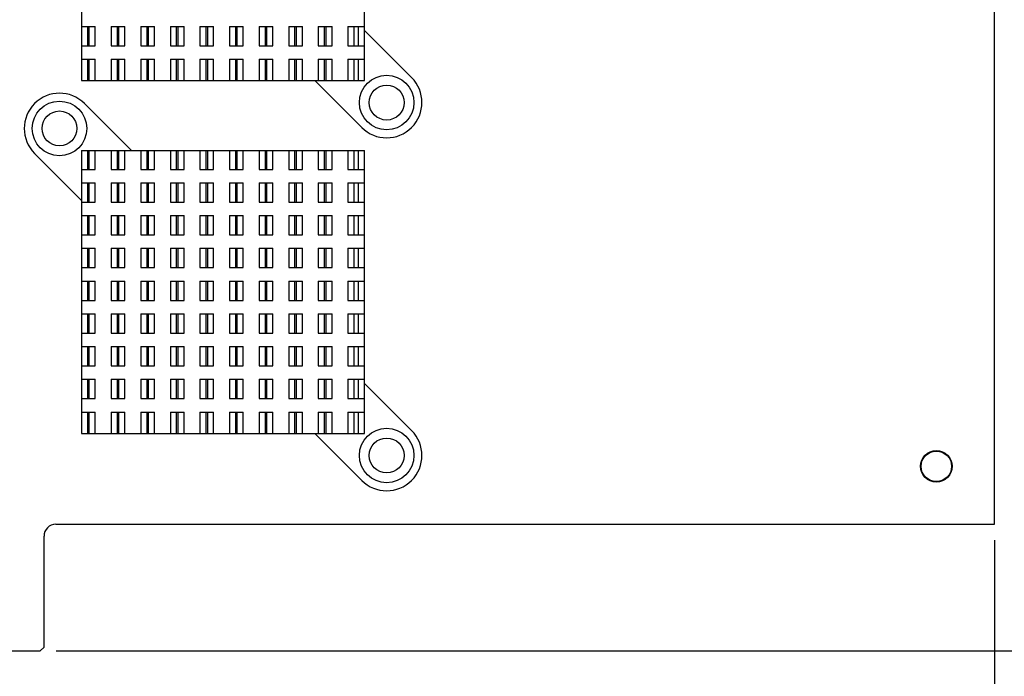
# Model space of a CAD drawing. Header units: inches. Extents: x 0.2 to 16.8, y 0.2 to 10.8.
# Tile 13 of 16: x 10.8 to 14.7, y 3.9 to 6.5. Entities that reach past the tile are written whole.
import ezdxf

# ---------------------------------------------------------------- set-up
doc = ezdxf.new("R2010")
doc.units = ezdxf.units.IN
doc.header["$LTSCALE"] = 0.935
doc.header["$MEASUREMENT"] = 0
doc.layers.get('0').update_dxf_attribs({"linetype": 'CONTINUOUS'})
doc.layers.add('DIMENSIONS', color=7, linetype='CONTINUOUS')
doc.styles.get("Standard").update_dxf_attribs({"font": 'txt', "width": 0.8})
doc.dimstyles.new('DIMSTYLE_1', dxfattribs={"dimtxt": 0.125, "dimasz": 0.18, "dimexe": 0.18, "dimexo": 0.0625, "dimgap": 0.09, "dimtad": 0, "dimtih": 1, "dimtoh": 1, "dimdec": 3, "dimzin": 4, "dimdsep": 46, "dimtxsty": 'STANDARD', "dimblk": '_FILLED', "dimblk1": '_FILLED', "dimblk2": '_FILLED', "dimcen": 0.09, "dimadec": 0, "dimazin": 0, "dimtp": 0.01, "dimtm": 0.01, "dimtfac": 1, "dimtdec": 3, "dimtofl": 0, "dimtmove": 0, "dimatfit": 3, "dimldrblk": '_FILLED', "dimfxl": 1, "dimtolj": 1, "dimtzin": 4, "dimarcsym": 0})

# ---------------------------------------------------------------- blocks, each defined once
blk = doc.blocks.new('_FILLED')
at = {"color": 0, "linetype": 'BYBLOCK'}
blk.add_solid([(0, 0), (-1, 0.174), (-1, -0.174)], dxfattribs=at)
blk = doc.blocks.new('*D1')
at = {"layer": 'DIMENSIONS', "color": 2, "linetype": 'CONTINUOUS'}
for p, q in [((14.7096, 4.4372), (14.7096, 2.5245)), ((7.7546, 3.7331), (7.7546, 2.5245)), ((7.7546, 2.6495), (10.4571, 2.6495)), ((14.7096, 2.6495), (12.0071, 2.6495))]:
    blk.add_line(p, q, dxfattribs=at)
at = {"layer": 'DIMENSIONS', "color": 2, "linetype": 'CONTINUOUS', "xscale": 0.18, "yscale": 0.18, "zscale": 0.18, "rotation": 180}
blk.add_blockref('_FILLED', (7.7546, 2.6495), dxfattribs=at)
at = {"layer": 'DIMENSIONS', "color": 2, "linetype": 'CONTINUOUS', "xscale": 0.18, "yscale": 0.18, "zscale": 0.18}
blk.add_blockref('_FILLED', (14.7096, 2.6495), dxfattribs=at)
at = {"layer": 'DIMENSIONS', "color": 2, "linetype": 'CONTINUOUS', "insert": (11.2321, 2.712), "char_height": 0.125, "width": 1.425, "attachment_point": 2, "line_spacing_factor": 0.9}
blk.add_mtext('6.955{\\Ftxt.shx;\\W1.000000;\\H0.125000; }[176.66]', dxfattribs=at)
blk = doc.blocks.new('*D2')
at = {"layer": 'DIMENSIONS', "color": 2, "linetype": 'CONTINUOUS'}
for p, q in [((14.7721, 8.3737), (15.829, 8.3737)), ((15.704, 8.3737), (15.704, 6.3107)), ((15.704, 3.9977), (15.704, 6.0607)), ((10.9891, 3.9977), (15.829, 3.9977))]:
    blk.add_line(p, q, dxfattribs=at)
at = {"layer": 'DIMENSIONS', "color": 2, "linetype": 'CONTINUOUS', "xscale": 0.18, "yscale": 0.18, "zscale": 0.18}
for p, rotation in [((15.704, 8.3737), 90), ((15.704, 3.9977), 270)]:
    blk.add_blockref('_FILLED', p, dxfattribs=dict(at, rotation=rotation))
at = {"layer": 'DIMENSIONS', "color": 2, "linetype": 'CONTINUOUS', "insert": (15.704, 6.2482), "char_height": 0.125, "width": 1.425, "attachment_point": 2, "line_spacing_factor": 0.9}
blk.add_mtext('4.376{\\Ftxt.shx;\\W1.000000;\\H0.125000; }[111.15]', dxfattribs=at)

msp = doc.modelspace()

# ---------------------------------------------------------------- linework, layer by layer
at = {"color": 7, "linetype": 'CONTINUOUS'}
for p, q in [((14.7096, 4.4997), (14.7096, 8.3737)), ((11.0905, 7.3824), (11.0905, 6.2603)), ((12.2125, 6.2603), (12.2125, 7.3824)), ((11.0905, 6.4749), (11.1448, 6.4749)), ((11.1141, 6.4749), (11.1141, 6.3981)), ((11.1212, 6.3981), (11.1212, 6.4749)), ((11.1448, 6.3981), (11.1448, 6.4749)), ((11.2078, 6.4749), (11.2078, 6.3981)), ((11.2078, 6.4749), (11.2621, 6.4749)), ((11.2314, 6.4749), (11.2314, 6.3981)), ((11.2385, 6.3981), (11.2385, 6.4749)), ((11.2621, 6.3981), (11.2621, 6.4749)), ((11.3251, 6.4749), (11.3251, 6.3981)), ((11.3251, 6.4749), (11.3794, 6.4749)), ((11.3487, 6.4749), (11.3487, 6.3981)), ((11.3558, 6.3981), (11.3558, 6.4749)), ((11.3794, 6.3981), (11.3794, 6.4749)), ((11.4424, 6.4749), (11.4424, 6.3981)), ((11.4424, 6.4749), (11.4968, 6.4749)), ((11.466, 6.4749), (11.466, 6.3981)), ((11.4731, 6.3981), (11.4731, 6.4749)), ((11.4968, 6.3981), (11.4968, 6.4749)), ((11.5597, 6.4749), (11.5597, 6.3981)), ((11.5597, 6.4749), (11.6141, 6.4749)), ((11.5834, 6.4749), (11.5834, 6.3981)), ((11.5905, 6.3981), (11.5905, 6.4749)), ((11.6141, 6.3981), (11.6141, 6.4749)), ((11.6771, 6.4749), (11.7314, 6.4749)), ((11.6771, 6.4749), (11.6771, 6.3981)), ((11.7007, 6.4749), (11.7007, 6.3981)), ((11.7078, 6.3981), (11.7078, 6.4749)), ((11.7314, 6.3981), (11.7314, 6.4749)), ((11.7944, 6.4749), (11.8487, 6.4749)), ((11.7944, 6.4749), (11.7944, 6.3981)), ((11.818, 6.4749), (11.818, 6.3981)), ((11.8251, 6.3981), (11.8251, 6.4749)), ((11.8487, 6.3981), (11.8487, 6.4749)), ((11.9117, 6.4749), (11.966, 6.4749)), ((11.9117, 6.4749), (11.9117, 6.3981)), ((11.9353, 6.4749), (11.9353, 6.3981)), ((11.9424, 6.3981), (11.9424, 6.4749)), ((11.966, 6.3981), (11.966, 6.4749)), ((12.029, 6.4749), (12.0834, 6.4749)), ((12.029, 6.4749), (12.029, 6.3981)), ((12.0527, 6.4749), (12.0527, 6.3981)), ((12.0597, 6.3981), (12.0597, 6.4749)), ((12.0834, 6.3981), (12.0834, 6.4749)), ((12.1464, 6.4749), (12.2125, 6.4749)), ((12.1464, 6.4749), (12.1464, 6.3981)), ((12.17, 6.4749), (12.17, 6.3981)), ((12.1889, 6.3981), (12.1889, 6.4749)), ((12.2125, 6.458), (12.3989, 6.2716)), ((11.0905, 6.3981), (11.1448, 6.3981)), ((11.2078, 6.3981), (11.2621, 6.3981)), ((11.3251, 6.3981), (11.3794, 6.3981)), ((11.4424, 6.3981), (11.4968, 6.3981)), ((11.5597, 6.3981), (11.6141, 6.3981)), ((11.6771, 6.3981), (11.7314, 6.3981)), ((11.7944, 6.3981), (11.8487, 6.3981)), ((11.9117, 6.3981), (11.966, 6.3981)), ((12.029, 6.3981), (12.0834, 6.3981)), ((12.1464, 6.3981), (12.2125, 6.3981)), ((11.0905, 6.345), (11.1448, 6.345)), ((11.1141, 6.345), (11.1141, 6.2603)), ((11.1212, 6.2603), (11.1212, 6.345)), ((11.1448, 6.2603), (11.1448, 6.345)), ((11.2078, 6.345), (11.2078, 6.2603)), ((11.2078, 6.345), (11.2621, 6.345)), ((11.2314, 6.345), (11.2314, 6.2603)), ((11.2385, 6.2603), (11.2385, 6.345)), ((11.2621, 6.2603), (11.2621, 6.345)), ((11.3251, 6.345), (11.3251, 6.2603)), ((11.3251, 6.345), (11.3794, 6.345)), ((11.3487, 6.345), (11.3487, 6.2603)), ((11.3558, 6.2603), (11.3558, 6.345)), ((11.3794, 6.2603), (11.3794, 6.345)), ((11.4424, 6.345), (11.4424, 6.2603)), ((11.4424, 6.345), (11.4968, 6.345)), ((11.466, 6.345), (11.466, 6.2603)), ((11.4731, 6.2603), (11.4731, 6.345)), ((11.4968, 6.2603), (11.4968, 6.345)), ((11.5597, 6.345), (11.5597, 6.2603)), ((11.5597, 6.345), (11.6141, 6.345)), ((11.5834, 6.345), (11.5834, 6.2603)), ((11.5905, 6.2603), (11.5905, 6.345)), ((11.6141, 6.2603), (11.6141, 6.345)), ((11.6771, 6.345), (11.7314, 6.345)), ((11.6771, 6.345), (11.6771, 6.2603)), ((11.7007, 6.345), (11.7007, 6.2603)), ((11.7078, 6.2603), (11.7078, 6.345)), ((11.7314, 6.2603), (11.7314, 6.345)), ((11.7944, 6.345), (11.8487, 6.345)), ((11.7944, 6.345), (11.7944, 6.2603)), ((11.818, 6.345), (11.818, 6.2603)), ((11.8251, 6.2603), (11.8251, 6.345)), ((11.8487, 6.2603), (11.8487, 6.345)), ((11.9117, 6.345), (11.966, 6.345)), ((11.9117, 6.345), (11.9117, 6.2603)), ((11.9353, 6.345), (11.9353, 6.2603)), ((11.9424, 6.2603), (11.9424, 6.345)), ((11.966, 6.2603), (11.966, 6.345)), ((12.029, 6.345), (12.0834, 6.345)), ((12.029, 6.345), (12.029, 6.2603)), ((12.0527, 6.345), (12.0527, 6.2603)), ((12.0597, 6.2603), (12.0597, 6.345)), ((12.0834, 6.2603), (12.0834, 6.345)), ((12.1464, 6.345), (12.2125, 6.345)), ((12.1464, 6.345), (12.1464, 6.2603)), ((12.17, 6.345), (12.17, 6.2603)), ((12.1889, 6.2603), (12.1889, 6.345)), ((11.0905, 6.2603), (12.2125, 6.2603)), ((12.2013, 6.0739), (12.0148, 6.2603)), ((11.1017, 6.1688), (11.2881, 5.9824)), ((11.0905, 5.9824), (11.0905, 4.8603)), ((11.0905, 5.9824), (12.2125, 5.9824)), ((11.1141, 5.9824), (11.1141, 5.9076)), ((11.1212, 5.9076), (11.1212, 5.9824)), ((11.1448, 5.9076), (11.1448, 5.9824)), ((11.2078, 5.9824), (11.2078, 5.9076)), ((11.2314, 5.9824), (11.2314, 5.9076)), ((11.2385, 5.9076), (11.2385, 5.9824)), ((11.2621, 5.9076), (11.2621, 5.9824)), ((11.3251, 5.9824), (11.3251, 5.9076)), ((11.3487, 5.9824), (11.3487, 5.9076)), ((11.3558, 5.9076), (11.3558, 5.9824)), ((11.3794, 5.9076), (11.3794, 5.9824)), ((11.4424, 5.9824), (11.4424, 5.9076)), ((11.466, 5.9824), (11.466, 5.9076)), ((11.4731, 5.9076), (11.4731, 5.9824)), ((11.4968, 5.9076), (11.4968, 5.9824)), ((11.5597, 5.9824), (11.5597, 5.9076)), ((11.5834, 5.9824), (11.5834, 5.9076)), ((11.5905, 5.9076), (11.5905, 5.9824)), ((11.6141, 5.9076), (11.6141, 5.9824)), ((11.6771, 5.9824), (11.6771, 5.9076)), ((11.7007, 5.9824), (11.7007, 5.9076)), ((11.7078, 5.9076), (11.7078, 5.9824)), ((11.7314, 5.9076), (11.7314, 5.9824)), ((11.7944, 5.9824), (11.7944, 5.9076)), ((11.818, 5.9824), (11.818, 5.9076)), ((11.8251, 5.9076), (11.8251, 5.9824)), ((11.8487, 5.9076), (11.8487, 5.9824)), ((11.9117, 5.9824), (11.9117, 5.9076)), ((11.9353, 5.9824), (11.9353, 5.9076)), ((11.9424, 5.9076), (11.9424, 5.9824)), ((11.966, 5.9076), (11.966, 5.9824)), ((12.029, 5.9824), (12.029, 5.9076)), ((12.0527, 5.9824), (12.0527, 5.9076)), ((12.0597, 5.9076), (12.0597, 5.9824)), ((12.0834, 5.9076), (12.0834, 5.9824)), ((12.1464, 5.9824), (12.1464, 5.9076)), ((12.17, 5.9824), (12.17, 5.9076)), ((12.1889, 5.9076), (12.1889, 5.9824)), ((12.2125, 4.8603), (12.2125, 5.9824)), ((11.0905, 5.7847), (10.904, 5.9711)), ((11.0905, 5.9076), (11.1448, 5.9076)), ((11.2078, 5.9076), (11.2621, 5.9076)), ((11.3251, 5.9076), (11.3794, 5.9076)), ((11.4424, 5.9076), (11.4968, 5.9076)), ((11.5597, 5.9076), (11.6141, 5.9076)), ((11.6771, 5.9076), (11.7314, 5.9076)), ((11.7944, 5.9076), (11.8487, 5.9076)), ((11.9117, 5.9076), (11.966, 5.9076)), ((12.029, 5.9076), (12.0834, 5.9076)), ((12.1464, 5.9076), (12.2125, 5.9076)), ((11.0905, 5.8544), (11.1448, 5.8544)), ((11.1141, 5.8544), (11.1141, 5.7776)), ((11.1212, 5.7776), (11.1212, 5.8544)), ((11.1448, 5.7776), (11.1448, 5.8544)), ((11.2078, 5.8544), (11.2621, 5.8544)), ((11.2078, 5.8544), (11.2078, 5.7776)), ((11.2314, 5.8544), (11.2314, 5.7776)), ((11.2385, 5.7776), (11.2385, 5.8544)), ((11.2621, 5.7776), (11.2621, 5.8544)), ((11.3251, 5.8544), (11.3794, 5.8544)), ((11.3251, 5.8544), (11.3251, 5.7776)), ((11.3487, 5.8544), (11.3487, 5.7776)), ((11.3558, 5.7776), (11.3558, 5.8544)), ((11.3794, 5.7776), (11.3794, 5.8544)), ((11.4424, 5.8544), (11.4968, 5.8544)), ((11.4424, 5.8544), (11.4424, 5.7776)), ((11.466, 5.8544), (11.466, 5.7776)), ((11.4731, 5.7776), (11.4731, 5.8544)), ((11.4968, 5.7776), (11.4968, 5.8544)), ((11.5597, 5.8544), (11.6141, 5.8544)), ((11.5597, 5.8544), (11.5597, 5.7776)), ((11.5834, 5.8544), (11.5834, 5.7776)), ((11.5905, 5.7776), (11.5905, 5.8544)), ((11.6141, 5.7776), (11.6141, 5.8544)), ((11.6771, 5.8544), (11.7314, 5.8544)), ((11.6771, 5.8544), (11.6771, 5.7776)), ((11.7007, 5.8544), (11.7007, 5.7776)), ((11.7078, 5.7776), (11.7078, 5.8544)), ((11.7314, 5.7776), (11.7314, 5.8544)), ((11.7944, 5.8544), (11.8487, 5.8544)), ((11.7944, 5.8544), (11.7944, 5.7776)), ((11.818, 5.8544), (11.818, 5.7776)), ((11.8251, 5.7776), (11.8251, 5.8544)), ((11.8487, 5.7776), (11.8487, 5.8544)), ((11.9117, 5.8544), (11.966, 5.8544)), ((11.9117, 5.8544), (11.9117, 5.7776)), ((11.9353, 5.8544), (11.9353, 5.7776)), ((11.9424, 5.7776), (11.9424, 5.8544)), ((11.966, 5.7776), (11.966, 5.8544)), ((12.029, 5.8544), (12.0834, 5.8544)), ((12.029, 5.8544), (12.029, 5.7776)), ((12.0527, 5.8544), (12.0527, 5.7776)), ((12.0597, 5.7776), (12.0597, 5.8544)), ((12.0834, 5.7776), (12.0834, 5.8544)), ((12.1464, 5.8544), (12.2125, 5.8544)), ((12.1464, 5.8544), (12.1464, 5.7776)), ((12.17, 5.8544), (12.17, 5.7776)), ((12.1889, 5.7776), (12.1889, 5.8544)), ((11.0905, 5.7776), (11.1448, 5.7776)), ((11.2078, 5.7776), (11.2621, 5.7776)), ((11.3251, 5.7776), (11.3794, 5.7776)), ((11.4424, 5.7776), (11.4968, 5.7776)), ((11.5597, 5.7776), (11.6141, 5.7776)), ((11.6771, 5.7776), (11.7314, 5.7776)), ((11.7944, 5.7776), (11.8487, 5.7776)), ((11.9117, 5.7776), (11.966, 5.7776)), ((12.029, 5.7776), (12.0834, 5.7776)), ((12.1464, 5.7776), (12.2125, 5.7776)), ((11.0905, 5.7245), (11.1448, 5.7245)), ((11.1141, 5.7245), (11.1141, 5.6477)), ((11.1212, 5.6477), (11.1212, 5.7245)), ((11.1448, 5.6477), (11.1448, 5.7245)), ((11.2078, 5.7245), (11.2621, 5.7245)), ((11.2078, 5.7245), (11.2078, 5.6477)), ((11.2314, 5.7245), (11.2314, 5.6477)), ((11.2385, 5.6477), (11.2385, 5.7245)), ((11.2621, 5.6477), (11.2621, 5.7245)), ((11.3251, 5.7245), (11.3794, 5.7245)), ((11.3251, 5.7245), (11.3251, 5.6477)), ((11.3487, 5.7245), (11.3487, 5.6477)), ((11.3558, 5.6477), (11.3558, 5.7245)), ((11.3794, 5.6477), (11.3794, 5.7245)), ((11.4424, 5.7245), (11.4968, 5.7245)), ((11.4424, 5.7245), (11.4424, 5.6477)), ((11.466, 5.7245), (11.466, 5.6477)), ((11.4731, 5.6477), (11.4731, 5.7245)), ((11.4968, 5.6477), (11.4968, 5.7245)), ((11.5597, 5.7245), (11.6141, 5.7245)), ((11.5597, 5.7245), (11.5597, 5.6477)), ((11.5834, 5.7245), (11.5834, 5.6477)), ((11.5905, 5.6477), (11.5905, 5.7245)), ((11.6141, 5.6477), (11.6141, 5.7245)), ((11.6771, 5.7245), (11.7314, 5.7245)), ((11.6771, 5.7245), (11.6771, 5.6477)), ((11.7007, 5.7245), (11.7007, 5.6477)), ((11.7078, 5.6477), (11.7078, 5.7245)), ((11.7314, 5.6477), (11.7314, 5.7245)), ((11.7944, 5.7245), (11.8487, 5.7245)), ((11.7944, 5.7245), (11.7944, 5.6477)), ((11.818, 5.7245), (11.818, 5.6477)), ((11.8251, 5.6477), (11.8251, 5.7245)), ((11.8487, 5.6477), (11.8487, 5.7245)), ((11.9117, 5.7245), (11.966, 5.7245)), ((11.9117, 5.7245), (11.9117, 5.6477)), ((11.9353, 5.7245), (11.9353, 5.6477)), ((11.9424, 5.6477), (11.9424, 5.7245)), ((11.966, 5.6477), (11.966, 5.7245)), ((12.029, 5.7245), (12.0834, 5.7245)), ((12.029, 5.7245), (12.029, 5.6477)), ((12.0527, 5.7245), (12.0527, 5.6477)), ((12.0597, 5.6477), (12.0597, 5.7245)), ((12.0834, 5.6477), (12.0834, 5.7245)), ((12.1464, 5.7245), (12.2125, 5.7245)), ((12.1464, 5.7245), (12.1464, 5.6477)), ((12.17, 5.7245), (12.17, 5.6477)), ((12.1889, 5.6477), (12.1889, 5.7245)), ((11.0905, 5.6477), (11.1448, 5.6477)), ((11.2078, 5.6477), (11.2621, 5.6477)), ((11.3251, 5.6477), (11.3794, 5.6477)), ((11.4424, 5.6477), (11.4968, 5.6477)), ((11.5597, 5.6477), (11.6141, 5.6477)), ((11.6771, 5.6477), (11.7314, 5.6477)), ((11.7944, 5.6477), (11.8487, 5.6477)), ((11.9117, 5.6477), (11.966, 5.6477)), ((12.029, 5.6477), (12.0834, 5.6477)), ((12.1464, 5.6477), (12.2125, 5.6477)), ((11.0905, 5.5946), (11.1448, 5.5946)), ((11.1141, 5.5946), (11.1141, 5.5178)), ((11.1212, 5.5178), (11.1212, 5.5946)), ((11.1448, 5.5178), (11.1448, 5.5946)), ((11.2078, 5.5946), (11.2621, 5.5946)), ((11.2078, 5.5946), (11.2078, 5.5178)), ((11.2314, 5.5946), (11.2314, 5.5178)), ((11.2385, 5.5178), (11.2385, 5.5946)), ((11.2621, 5.5178), (11.2621, 5.5946)), ((11.3251, 5.5946), (11.3794, 5.5946)), ((11.3251, 5.5946), (11.3251, 5.5178)), ((11.3487, 5.5946), (11.3487, 5.5178)), ((11.3558, 5.5178), (11.3558, 5.5946)), ((11.3794, 5.5178), (11.3794, 5.5946)), ((11.4424, 5.5946), (11.4968, 5.5946)), ((11.4424, 5.5946), (11.4424, 5.5178)), ((11.466, 5.5946), (11.466, 5.5178)), ((11.4731, 5.5178), (11.4731, 5.5946)), ((11.4968, 5.5178), (11.4968, 5.5946)), ((11.5597, 5.5946), (11.6141, 5.5946)), ((11.5597, 5.5946), (11.5597, 5.5178)), ((11.5834, 5.5946), (11.5834, 5.5178)), ((11.5905, 5.5178), (11.5905, 5.5946)), ((11.6141, 5.5178), (11.6141, 5.5946)), ((11.6771, 5.5946), (11.7314, 5.5946)), ((11.6771, 5.5946), (11.6771, 5.5178)), ((11.7007, 5.5946), (11.7007, 5.5178)), ((11.7078, 5.5178), (11.7078, 5.5946)), ((11.7314, 5.5178), (11.7314, 5.5946)), ((11.7944, 5.5946), (11.8487, 5.5946)), ((11.7944, 5.5946), (11.7944, 5.5178)), ((11.818, 5.5946), (11.818, 5.5178)), ((11.8251, 5.5178), (11.8251, 5.5946)), ((11.8487, 5.5178), (11.8487, 5.5946)), ((11.9117, 5.5946), (11.966, 5.5946)), ((11.9117, 5.5946), (11.9117, 5.5178)), ((11.9353, 5.5946), (11.9353, 5.5178)), ((11.9424, 5.5178), (11.9424, 5.5946)), ((11.966, 5.5178), (11.966, 5.5946)), ((12.029, 5.5946), (12.0834, 5.5946)), ((12.029, 5.5946), (12.029, 5.5178)), ((12.0527, 5.5946), (12.0527, 5.5178)), ((12.0597, 5.5178), (12.0597, 5.5946)), ((12.0834, 5.5178), (12.0834, 5.5946)), ((12.1464, 5.5946), (12.2125, 5.5946)), ((12.1464, 5.5946), (12.1464, 5.5178)), ((12.17, 5.5946), (12.17, 5.5178)), ((12.1889, 5.5178), (12.1889, 5.5946)), ((11.0905, 5.5178), (11.1448, 5.5178)), ((11.2078, 5.5178), (11.2621, 5.5178)), ((11.3251, 5.5178), (11.3794, 5.5178)), ((11.4424, 5.5178), (11.4968, 5.5178)), ((11.5597, 5.5178), (11.6141, 5.5178)), ((11.6771, 5.5178), (11.7314, 5.5178)), ((11.7944, 5.5178), (11.8487, 5.5178)), ((11.9117, 5.5178), (11.966, 5.5178)), ((12.029, 5.5178), (12.0834, 5.5178)), ((12.1464, 5.5178), (12.2125, 5.5178)), ((11.0905, 5.4646), (11.1448, 5.4646)), ((11.1141, 5.4646), (11.1141, 5.3879)), ((11.1212, 5.3879), (11.1212, 5.4646)), ((11.1448, 5.3879), (11.1448, 5.4646)), ((11.2078, 5.4646), (11.2621, 5.4646)), ((11.2078, 5.4646), (11.2078, 5.3879)), ((11.2314, 5.4646), (11.2314, 5.3879)), ((11.2385, 5.3879), (11.2385, 5.4646)), ((11.2621, 5.3879), (11.2621, 5.4646)), ((11.3251, 5.4646), (11.3794, 5.4646)), ((11.3251, 5.4646), (11.3251, 5.3879)), ((11.3487, 5.4646), (11.3487, 5.3879)), ((11.3558, 5.3879), (11.3558, 5.4646)), ((11.3794, 5.3879), (11.3794, 5.4646)), ((11.4424, 5.4646), (11.4968, 5.4646)), ((11.4424, 5.4646), (11.4424, 5.3879)), ((11.466, 5.4646), (11.466, 5.3879)), ((11.4731, 5.3879), (11.4731, 5.4646)), ((11.4968, 5.3879), (11.4968, 5.4646)), ((11.5597, 5.4646), (11.6141, 5.4646)), ((11.5597, 5.4646), (11.5597, 5.3879)), ((11.5834, 5.4646), (11.5834, 5.3879)), ((11.5905, 5.3879), (11.5905, 5.4646)), ((11.6141, 5.3879), (11.6141, 5.4646)), ((11.6771, 5.4646), (11.7314, 5.4646)), ((11.6771, 5.4646), (11.6771, 5.3879)), ((11.7007, 5.4646), (11.7007, 5.3879)), ((11.7078, 5.3879), (11.7078, 5.4646)), ((11.7314, 5.3879), (11.7314, 5.4646)), ((11.7944, 5.4646), (11.8487, 5.4646)), ((11.7944, 5.4646), (11.7944, 5.3879)), ((11.818, 5.4646), (11.818, 5.3879)), ((11.8251, 5.3879), (11.8251, 5.4646)), ((11.8487, 5.3879), (11.8487, 5.4646)), ((11.9117, 5.4646), (11.966, 5.4646)), ((11.9117, 5.4646), (11.9117, 5.3879)), ((11.9353, 5.4646), (11.9353, 5.3879)), ((11.9424, 5.3879), (11.9424, 5.4646)), ((11.966, 5.3879), (11.966, 5.4646)), ((12.029, 5.4646), (12.0834, 5.4646)), ((12.029, 5.4646), (12.029, 5.3879)), ((12.0527, 5.4646), (12.0527, 5.3879)), ((12.0597, 5.3879), (12.0597, 5.4646)), ((12.0834, 5.3879), (12.0834, 5.4646)), ((12.1464, 5.4646), (12.2125, 5.4646)), ((12.1464, 5.4646), (12.1464, 5.3879)), ((12.17, 5.4646), (12.17, 5.3879)), ((12.1889, 5.3879), (12.1889, 5.4646)), ((11.0905, 5.3879), (11.1448, 5.3879)), ((11.2078, 5.3879), (11.2621, 5.3879)), ((11.3251, 5.3879), (11.3794, 5.3879)), ((11.4424, 5.3879), (11.4968, 5.3879)), ((11.5597, 5.3879), (11.6141, 5.3879)), ((11.6771, 5.3879), (11.7314, 5.3879)), ((11.7944, 5.3879), (11.8487, 5.3879)), ((11.9117, 5.3879), (11.966, 5.3879)), ((12.029, 5.3879), (12.0834, 5.3879)), ((12.1464, 5.3879), (12.2125, 5.3879)), ((11.0905, 5.3347), (11.1448, 5.3347)), ((11.1141, 5.3347), (11.1141, 5.258)), ((11.1212, 5.258), (11.1212, 5.3347)), ((11.1448, 5.258), (11.1448, 5.3347)), ((11.2078, 5.3347), (11.2621, 5.3347)), ((11.2078, 5.3347), (11.2078, 5.258)), ((11.2314, 5.3347), (11.2314, 5.258)), ((11.2385, 5.258), (11.2385, 5.3347)), ((11.2621, 5.258), (11.2621, 5.3347)), ((11.3251, 5.3347), (11.3794, 5.3347)), ((11.3251, 5.3347), (11.3251, 5.258)), ((11.3487, 5.3347), (11.3487, 5.258)), ((11.3558, 5.258), (11.3558, 5.3347)), ((11.3794, 5.258), (11.3794, 5.3347)), ((11.4424, 5.3347), (11.4968, 5.3347)), ((11.4424, 5.3347), (11.4424, 5.258)), ((11.466, 5.3347), (11.466, 5.258)), ((11.4731, 5.258), (11.4731, 5.3347)), ((11.4968, 5.258), (11.4968, 5.3347)), ((11.5597, 5.3347), (11.6141, 5.3347)), ((11.5597, 5.3347), (11.5597, 5.258)), ((11.5834, 5.3347), (11.5834, 5.258)), ((11.5905, 5.258), (11.5905, 5.3347)), ((11.6141, 5.258), (11.6141, 5.3347)), ((11.6771, 5.3347), (11.7314, 5.3347)), ((11.6771, 5.3347), (11.6771, 5.258)), ((11.7007, 5.3347), (11.7007, 5.258)), ((11.7078, 5.258), (11.7078, 5.3347)), ((11.7314, 5.258), (11.7314, 5.3347)), ((11.7944, 5.3347), (11.8487, 5.3347)), ((11.7944, 5.3347), (11.7944, 5.258)), ((11.818, 5.3347), (11.818, 5.258)), ((11.8251, 5.258), (11.8251, 5.3347)), ((11.8487, 5.258), (11.8487, 5.3347)), ((11.9117, 5.3347), (11.966, 5.3347)), ((11.9117, 5.3347), (11.9117, 5.258)), ((11.9353, 5.3347), (11.9353, 5.258)), ((11.9424, 5.258), (11.9424, 5.3347)), ((11.966, 5.258), (11.966, 5.3347)), ((12.029, 5.3347), (12.0834, 5.3347)), ((12.029, 5.3347), (12.029, 5.258)), ((12.0527, 5.3347), (12.0527, 5.258)), ((12.0597, 5.258), (12.0597, 5.3347)), ((12.0834, 5.258), (12.0834, 5.3347)), ((12.1464, 5.3347), (12.2125, 5.3347)), ((12.1464, 5.3347), (12.1464, 5.258)), ((12.17, 5.3347), (12.17, 5.258)), ((12.1889, 5.258), (12.1889, 5.3347)), ((11.0905, 5.258), (11.1448, 5.258)), ((11.2078, 5.258), (11.2621, 5.258)), ((11.3251, 5.258), (11.3794, 5.258)), ((11.4424, 5.258), (11.4968, 5.258)), ((11.5597, 5.258), (11.6141, 5.258)), ((11.6771, 5.258), (11.7314, 5.258)), ((11.7944, 5.258), (11.8487, 5.258)), ((11.9117, 5.258), (11.966, 5.258)), ((12.029, 5.258), (12.0834, 5.258)), ((12.1464, 5.258), (12.2125, 5.258)), ((11.0905, 5.2048), (11.1448, 5.2048)), ((11.1141, 5.2048), (11.1141, 5.128)), ((11.1212, 5.128), (11.1212, 5.2048)), ((11.1448, 5.128), (11.1448, 5.2048)), ((11.2078, 5.2048), (11.2621, 5.2048)), ((11.2078, 5.2048), (11.2078, 5.128)), ((11.2314, 5.2048), (11.2314, 5.128)), ((11.2385, 5.128), (11.2385, 5.2048)), ((11.2621, 5.128), (11.2621, 5.2048)), ((11.3251, 5.2048), (11.3794, 5.2048)), ((11.3251, 5.2048), (11.3251, 5.128)), ((11.3487, 5.2048), (11.3487, 5.128)), ((11.3558, 5.128), (11.3558, 5.2048)), ((11.3794, 5.128), (11.3794, 5.2048)), ((11.4424, 5.2048), (11.4968, 5.2048)), ((11.4424, 5.2048), (11.4424, 5.128)), ((11.466, 5.2048), (11.466, 5.128)), ((11.4731, 5.128), (11.4731, 5.2048)), ((11.4968, 5.128), (11.4968, 5.2048)), ((11.5597, 5.2048), (11.6141, 5.2048)), ((11.5597, 5.2048), (11.5597, 5.128)), ((11.5834, 5.2048), (11.5834, 5.128)), ((11.5905, 5.128), (11.5905, 5.2048)), ((11.6141, 5.128), (11.6141, 5.2048)), ((11.6771, 5.2048), (11.7314, 5.2048)), ((11.6771, 5.2048), (11.6771, 5.128)), ((11.7007, 5.2048), (11.7007, 5.128)), ((11.7078, 5.128), (11.7078, 5.2048)), ((11.7314, 5.128), (11.7314, 5.2048)), ((11.7944, 5.2048), (11.8487, 5.2048)), ((11.7944, 5.2048), (11.7944, 5.128)), ((11.818, 5.2048), (11.818, 5.128)), ((11.8251, 5.128), (11.8251, 5.2048)), ((11.8487, 5.128), (11.8487, 5.2048)), ((11.9117, 5.2048), (11.966, 5.2048)), ((11.9117, 5.2048), (11.9117, 5.128)), ((11.9353, 5.2048), (11.9353, 5.128)), ((11.9424, 5.128), (11.9424, 5.2048)), ((11.966, 5.128), (11.966, 5.2048)), ((12.029, 5.2048), (12.0834, 5.2048)), ((12.029, 5.2048), (12.029, 5.128)), ((12.0527, 5.2048), (12.0527, 5.128)), ((12.0597, 5.128), (12.0597, 5.2048)), ((12.0834, 5.128), (12.0834, 5.2048)), ((12.1464, 5.2048), (12.2125, 5.2048)), ((12.1464, 5.2048), (12.1464, 5.128)), ((12.17, 5.2048), (12.17, 5.128)), ((12.1889, 5.128), (12.1889, 5.2048)), ((11.0905, 5.128), (11.1448, 5.128)), ((11.2078, 5.128), (11.2621, 5.128)), ((11.3251, 5.128), (11.3794, 5.128)), ((11.4424, 5.128), (11.4968, 5.128)), ((11.5597, 5.128), (11.6141, 5.128)), ((11.6771, 5.128), (11.7314, 5.128)), ((11.7944, 5.128), (11.8487, 5.128)), ((11.9117, 5.128), (11.966, 5.128)), ((12.029, 5.128), (12.0834, 5.128)), ((12.1464, 5.128), (12.2125, 5.128)), ((11.0905, 5.0749), (11.1448, 5.0749)), ((11.1141, 5.0749), (11.1141, 4.9981)), ((11.1212, 4.9981), (11.1212, 5.0749)), ((11.1448, 4.9981), (11.1448, 5.0749)), ((11.2078, 5.0749), (11.2621, 5.0749)), ((11.2078, 5.0749), (11.2078, 4.9981)), ((11.2314, 5.0749), (11.2314, 4.9981)), ((11.2385, 4.9981), (11.2385, 5.0749)), ((11.2621, 4.9981), (11.2621, 5.0749)), ((11.3251, 5.0749), (11.3794, 5.0749)), ((11.3251, 5.0749), (11.3251, 4.9981)), ((11.3487, 5.0749), (11.3487, 4.9981)), ((11.3558, 4.9981), (11.3558, 5.0749)), ((11.3794, 4.9981), (11.3794, 5.0749)), ((11.4424, 5.0749), (11.4968, 5.0749)), ((11.4424, 5.0749), (11.4424, 4.9981)), ((11.466, 5.0749), (11.466, 4.9981)), ((11.4731, 4.9981), (11.4731, 5.0749)), ((11.4968, 4.9981), (11.4968, 5.0749)), ((11.5597, 5.0749), (11.6141, 5.0749)), ((11.5597, 5.0749), (11.5597, 4.9981)), ((11.5834, 5.0749), (11.5834, 4.9981)), ((11.5905, 4.9981), (11.5905, 5.0749)), ((11.6141, 4.9981), (11.6141, 5.0749)), ((11.6771, 5.0749), (11.7314, 5.0749)), ((11.6771, 5.0749), (11.6771, 4.9981)), ((11.7007, 5.0749), (11.7007, 4.9981)), ((11.7078, 4.9981), (11.7078, 5.0749)), ((11.7314, 4.9981), (11.7314, 5.0749)), ((11.7944, 5.0749), (11.8487, 5.0749)), ((11.7944, 5.0749), (11.7944, 4.9981)), ((11.818, 5.0749), (11.818, 4.9981)), ((11.8251, 4.9981), (11.8251, 5.0749)), ((11.8487, 4.9981), (11.8487, 5.0749)), ((11.9117, 5.0749), (11.966, 5.0749)), ((11.9117, 5.0749), (11.9117, 4.9981)), ((11.9353, 5.0749), (11.9353, 4.9981)), ((11.9424, 4.9981), (11.9424, 5.0749)), ((11.966, 4.9981), (11.966, 5.0749)), ((12.029, 5.0749), (12.0834, 5.0749)), ((12.029, 5.0749), (12.029, 4.9981)), ((12.0527, 5.0749), (12.0527, 4.9981)), ((12.0597, 4.9981), (12.0597, 5.0749)), ((12.0834, 4.9981), (12.0834, 5.0749)), ((12.1464, 5.0749), (12.2125, 5.0749)), ((12.1464, 5.0749), (12.1464, 4.9981)), ((12.17, 5.0749), (12.17, 4.9981)), ((12.1889, 4.9981), (12.1889, 5.0749)), ((12.2125, 5.058), (12.3989, 4.8716)), ((11.0905, 4.9981), (11.1448, 4.9981)), ((11.2078, 4.9981), (11.2621, 4.9981)), ((11.3251, 4.9981), (11.3794, 4.9981)), ((11.4424, 4.9981), (11.4968, 4.9981)), ((11.5597, 4.9981), (11.6141, 4.9981)), ((11.6771, 4.9981), (11.7314, 4.9981)), ((11.7944, 4.9981), (11.8487, 4.9981)), ((11.9117, 4.9981), (11.966, 4.9981)), ((12.029, 4.9981), (12.0834, 4.9981)), ((12.1464, 4.9981), (12.2125, 4.9981)), ((11.0905, 4.945), (11.1448, 4.945)), ((11.1141, 4.945), (11.1141, 4.8603)), ((11.1212, 4.8603), (11.1212, 4.945)), ((11.1448, 4.8603), (11.1448, 4.945)), ((11.2078, 4.945), (11.2621, 4.945)), ((11.2078, 4.945), (11.2078, 4.8603)), ((11.2314, 4.945), (11.2314, 4.8603)), ((11.2385, 4.8603), (11.2385, 4.945)), ((11.2621, 4.8603), (11.2621, 4.945)), ((11.3251, 4.945), (11.3794, 4.945)), ((11.3251, 4.945), (11.3251, 4.8603)), ((11.3487, 4.945), (11.3487, 4.8603)), ((11.3558, 4.8603), (11.3558, 4.945)), ((11.3794, 4.8603), (11.3794, 4.945)), ((11.4424, 4.945), (11.4968, 4.945)), ((11.4424, 4.945), (11.4424, 4.8603)), ((11.466, 4.945), (11.466, 4.8603)), ((11.4731, 4.8603), (11.4731, 4.945)), ((11.4968, 4.8603), (11.4968, 4.945)), ((11.5597, 4.945), (11.6141, 4.945)), ((11.5597, 4.945), (11.5597, 4.8603)), ((11.5834, 4.945), (11.5834, 4.8603)), ((11.5905, 4.8603), (11.5905, 4.945)), ((11.6141, 4.8603), (11.6141, 4.945)), ((11.6771, 4.945), (11.7314, 4.945)), ((11.6771, 4.945), (11.6771, 4.8603)), ((11.7007, 4.945), (11.7007, 4.8603)), ((11.7078, 4.8603), (11.7078, 4.945)), ((11.7314, 4.8603), (11.7314, 4.945)), ((11.7944, 4.945), (11.8487, 4.945)), ((11.7944, 4.945), (11.7944, 4.8603)), ((11.818, 4.945), (11.818, 4.8603)), ((11.8251, 4.8603), (11.8251, 4.945)), ((11.8487, 4.8603), (11.8487, 4.945)), ((11.9117, 4.945), (11.966, 4.945)), ((11.9117, 4.945), (11.9117, 4.8603)), ((11.9353, 4.945), (11.9353, 4.8603)), ((11.9424, 4.8603), (11.9424, 4.945)), ((11.966, 4.8603), (11.966, 4.945)), ((12.029, 4.945), (12.0834, 4.945)), ((12.029, 4.945), (12.029, 4.8603)), ((12.0527, 4.945), (12.0527, 4.8603)), ((12.0597, 4.8603), (12.0597, 4.945)), ((12.0834, 4.8603), (12.0834, 4.945)), ((12.1464, 4.945), (12.2125, 4.945)), ((12.1464, 4.945), (12.1464, 4.8603)), ((12.17, 4.945), (12.17, 4.8603)), ((12.1889, 4.8603), (12.1889, 4.945)), ((11.0905, 4.8603), (12.2125, 4.8603)), ((12.2013, 4.6739), (12.0148, 4.8603)), ((10.9886, 4.4997), (14.7096, 4.4997)), ((10.9416, 4.0127), (10.9416, 4.4527)), ((10.1221, 3.9977), (10.9266, 3.9977)), ((10.9416, 4.0127), (10.9266, 3.9977))]:
    msp.add_line(p, q, dxfattribs=at)
for centre, radius in [((12.3001, 6.1727), 0.1082), ((12.3001, 6.1727), 0.0693), ((11.0029, 6.07), 0.1082), ((11.0029, 6.07), 0.0693), ((12.3001, 4.7727), 0.1082), ((12.3001, 4.7727), 0.0693), ((14.4796, 4.7297), 0.0625), ((14.4796, 4.7297), 0.0605)]:
    msp.add_circle(centre, radius, dxfattribs=at)
for centre, radius, start, end in [((12.3001, 6.1727), 0.1398, 225, 45), ((11.0029, 6.07), 0.1398, 45, 225), ((12.3001, 4.7727), 0.1398, 225, 45), ((10.9886, 4.4527), 0.047, 90, 180)]:
    msp.add_arc(centre, radius, start, end, dxfattribs=at)

# ---------------------------------------------------------------- dimensions: what is measured, and where the dimension line sits
at = {"layer": 'DIMENSIONS', "color": 2, "linetype": 'CONTINUOUS'}
for base, p1, p2, angle, picture, middle in [((15.704, 8.3737), (10.9891, 3.9977), (14.7721, 8.3737), 90, '*D2', (15.554, 6.1857)), ((7.7546, 2.6495), (14.7096, 4.4372), (7.7546, 3.7331), 180, '*D1', (11.0821, 2.6495))]:
    dim = msp.add_linear_dim(base=base, p1=p1, p2=p2, angle=angle, dimstyle='DIMSTYLE_1', dxfattribs=at)
    dim.commit()
    dim.dimension.update_dxf_attribs({"geometry": picture, "text_midpoint": middle, "dimtype": 160})

doc.saveas('drawing.dxf')
